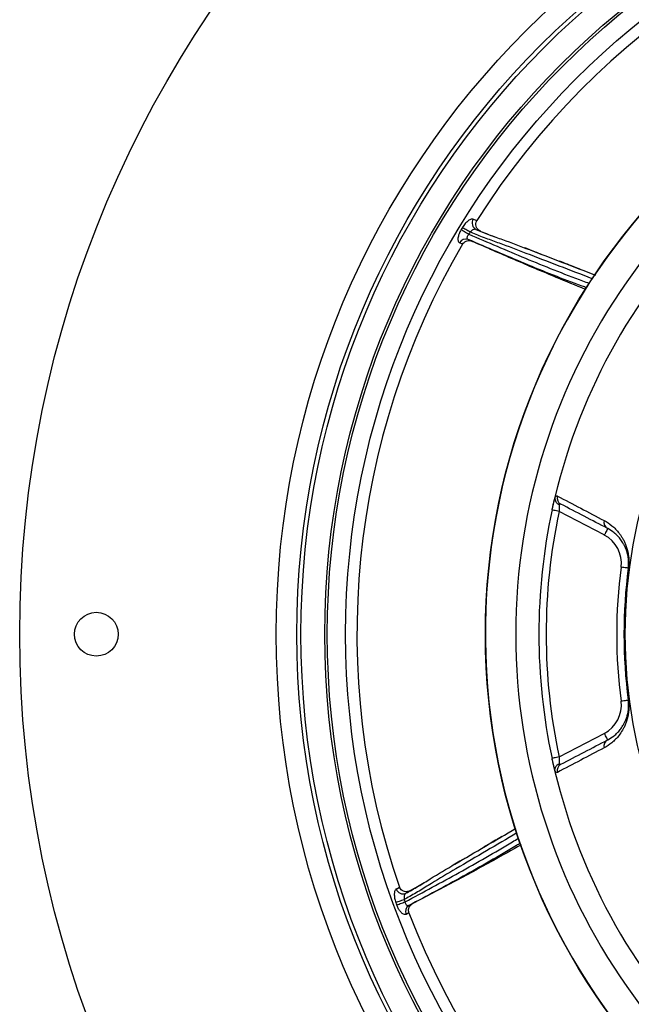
# Model space of a CAD drawing. Header units: millimetres. Extents: x 3838 to 8403, y 3932 to 8497.
# Tile 2 of 8: x 3838 to 5096, y 5454 to 7477. Entities that reach past the tile are written whole.
import ezdxf

# ---------------------------------------------------------------- set-up
doc = ezdxf.new("R2010")
doc.units = ezdxf.units.MM
doc.header["$LTSCALE"] = 5

msp = doc.modelspace()

# ---------------------------------------------------------------- linework, layer by layer
at = {"color": 7, "linetype": 'Continuous', "lineweight": 25}
for p, q in [((4786.6, 7042), (4776.6, 7045.9)), ((4760.6, 7025.3), (4769.2, 7021.4)), ((4748.9, 7015.8), (4743, 7018.3)), ((4933, 6469.5), (4939.1, 6496)), ((5040.5, 6418), (4947.7, 6466.3)), ((4947.7, 5962), (5040.5, 6010.3)), ((4938.7, 5933.8), (4933, 5958.8)), ((4612.6, 5690.5), (4619.3, 5694.4)), ((4641.7, 5687.1), (4632.5, 5681.7)), ((4638.6, 5656.3), (4647, 5660.7)), ((4638.8, 5641.3), (4633.1, 5638.2))]:
    msp.add_line(p, q, dxfattribs=at)
at = {"color": 7, "linetype": 'Continuous', "lineweight": 25, "flags": 128}
for points in [[(4746.2, 7045.6), (4747.3, 7044.9), (4748.9, 7044), (4750.7, 7042.9), (4752.7, 7041.6), (4755, 7040.3), (4757.3, 7038.9), (4759.6, 7037.5), (4761.9, 7036.1)], [(4749, 7050.3), (4750.2, 7049.5), (4751.7, 7048.6), (4753.5, 7047.5), (4755.6, 7046.3), (4757.8, 7044.9), (4760.1, 7043.5), (4762.4, 7042.1), (4764.7, 7040.7)], [(4947.7, 6466.3), (4944.9, 6466.9), (4942.1, 6467.5), (4939.6, 6468.1), (4937.3, 6468.5), (4935.5, 6468.9), (4934.2, 6469.2), (4933.3, 6469.4), (4933, 6469.5)], [(5047.4, 6431.3), (5047.3, 6431), (5046.9, 6430.3), (5046.3, 6429.1), (5045.4, 6427.4), (5044.4, 6425.4), (5043.2, 6423.1), (5041.9, 6420.6), (5040.5, 6418)], [(5089.8, 6349.9), (5089.5, 6349.9), (5088.7, 6350), (5087.3, 6350.2), (5085.5, 6350.5), (5083.2, 6350.8), (5080.6, 6351.1), (5077.8, 6351.5), (5074.9, 6351.9)], [(5090.2, 6349.8), (5090.1, 6349.9), (5090, 6349.9), (5090, 6349.9), (5089.9, 6349.9), (5089.9, 6349.9), (5089.8, 6349.9), (5089.8, 6349.9), (5089.8, 6349.9)], [(5089.8, 6078.4), (5089.5, 6078.4), (5088.7, 6078.2), (5087.3, 6078.1), (5085.5, 6077.8), (5083.2, 6077.5), (5080.6, 6077.2), (5077.8, 6076.8), (5074.9, 6076.4)], [(5090.2, 6078.4), (5090.1, 6078.4), (5090, 6078.4), (5090, 6078.4), (5089.9, 6078.4), (5089.9, 6078.4), (5089.8, 6078.4), (5089.8, 6078.4), (5089.8, 6078.4)], [(5047.4, 5997), (5047.3, 5997.3), (5046.9, 5998), (5046.3, 5999.2), (5045.4, 6000.9), (5044.4, 6002.9), (5043.2, 6005.2), (5041.9, 6007.7), (5040.5, 6010.3)], [(4947.7, 5962), (4944.9, 5961.4), (4942.1, 5960.8), (4939.6, 5960.2), (4937.3, 5959.8), (4935.5, 5959.4), (4934.2, 5959.1), (4933.3, 5958.9), (4933, 5958.8)], [(4611.8, 5662.8), (4613.1, 5663.3), (4614.8, 5663.9), (4616.8, 5664.7), (4619.1, 5665.5), (4621.5, 5666.4), (4624, 5667.3), (4626.6, 5668.2), (4629.1, 5669.1)], [(4613.7, 5657.7), (4615, 5658.2), (4616.7, 5658.8), (4618.7, 5659.5), (4620.9, 5660.4), (4623.4, 5661.3), (4625.9, 5662.2), (4628.5, 5663.2), (4630.9, 5664.1)]]:
    msp.add_lwpolyline(points, dxfattribs=at)
at = {"color": 7, "linetype": 'Continuous', "lineweight": 25}
for centre, radius in [((6120.9, 6214.1), 2282.5), ((6120.9, 6214.1), 1755), ((6120.9, 6214.1), 1712.5), ((6120.9, 6214.1), 1704.2), ((6120.9, 6214.1), 1655.1), ((6120.9, 6214.1), 1650), ((6120.9, 6214.1), 1612.3), ((6120.9, 6214.1), 1325), ((3995.9, 6214.1), 45)]:
    msp.add_circle(centre, radius, dxfattribs=at)
for centre, radius, start, end in [((6120.9, 6214.1), 1589, 98.2747, 147.6633), ((6120.9, 6214.1), 1325, 283.8021, 266.0622), ((6120.9, 6214.1), 1262.6, 110.0275, 249.9725), ((6120.9, 6214.1), 1038.2, 100.4364, 259.5636), ((6120.9, 6214.1), 1215, 134.4148, 166.5874), ((4783.4, 7058.9), 14.7, 146.8563, 242.5982), ((6120.9, 6214.1), 1606.6, 148.64, 148.8345), ((4755.6, 7012.1), 14.1, 69.2533, 153.8743), ((6120.9, 6214.1), 1588.3, 148.64, 148.8345), ((6120.9, 6214.1), 1589, 149.7032, 199.0919), ((4958.1, 6494.3), 14.7, 165.0916, 241.9419), ((6120.9, 6214.1), 1215, 167.8701, 192.1299), ((6120.9, 6214.1), 1200, 167.8701, 192.1299), ((5054.3, 6444.2), 14.7, 166.4001, 241.9578), ((5010.5, 6360.3), 65, 352.5, 62.5), ((6120.9, 6214.1), 1055, 172.5, 187.5), ((6120.9, 6214.1), 1040, 172.5, 187.5), ((6120.9, 6214.1), 1039.6, 172.5, 187.5), ((5010.5, 6068), 65, 297.5, 7.5), ((5054.3, 5984.1), 14.7, 118.0422, 193.5999), ((6120.9, 6214.1), 1215, 193.4126, 225.5852), ((4958.1, 5933.9), 14.7, 118.0581, 194.9084), ((4626.5, 5695.1), 14.7, 198.2853, 294.0267), ((6120.9, 6214.1), 1588.3, 200.0685, 200.2631), ((6120.9, 6214.1), 1606.6, 200.0685, 200.2631), ((4645.8, 5644.3), 14.1, 120.6817, 205.3032), ((6120.9, 6214.1), 1589, 201.1318, 250.5205)]:
    msp.add_arc(centre, radius, start, end, dxfattribs=at)
for points, knots in [([(4771.1, 7066.9), (4770.5, 7067.2), (4769.7, 7067.3), (4768.2, 7067.3), (4767.3, 7067.1), (4765.6, 7066.6), (4764.6, 7066.1), (4762.7, 7065.1), (4761.7, 7064.4), (4759.6, 7062.9), (4758.6, 7062), (4756.6, 7060.1), (4755.5, 7059), (4753.6, 7056.7), (4752.6, 7055.5), (4750.7, 7053), (4749.8, 7051.6), (4749, 7050.3)], [0, 0, 0, 0, 0.125, 0.125, 0.25, 0.25, 0.375, 0.375, 0.5, 0.5, 0.625, 0.625, 0.75, 0.75, 0.875, 0.875, 1, 1, 1, 1]), ([(4786.6, 7042), (4784.8, 7043), (4781.3, 7044.9), (4777.6, 7049.8), (4776, 7055.2), (4776.4, 7060.3), (4777.7, 7062.9), (4778.3, 7064.1)], [0, 0, 0, 0, 0.22567, 0.451801, 0.663836, 0.854184, 1, 1, 1, 1]), ([(4746.2, 7045.6), (4745.3, 7044.1), (4744.5, 7042.6), (4743, 7039.6), (4742.3, 7038.1), (4741.2, 7035.1), (4740.7, 7033.6), (4740, 7030.8), (4739.7, 7029.4), (4739.5, 7027.5), (4739.5, 7026.9), (4739.4, 7025.7), (4739.5, 7025.1), (4739.6, 7023.5), (4739.8, 7022.5), (4740.3, 7020.9), (4740.7, 7020.1), (4741.7, 7019), (4742.3, 7018.6), (4743, 7018.3)], [0, 0, 0, 0, 0.125, 0.125, 0.25, 0.25, 0.375, 0.375, 0.5, 0.5, 0.5625, 0.5625, 0.625, 0.625, 0.75, 0.75, 0.875, 0.875, 1, 1, 1, 1]), ([(4776.6, 7045.9), (4776.3, 7046), (4775.3, 7046.3), (4773.2, 7046.2), (4770.2, 7045.2), (4767.2, 7043.3), (4765.5, 7041.6), (4764.7, 7040.7)], [0, 0, 0, 0, 0.096679, 0.323166, 0.552057, 0.778059, 1, 1, 1, 1]), ([(4776.6, 7045.9), (4785.6, 7042.2), (4803.5, 7034.8), (4840.5, 7022), (4913.2, 6994.1), (4976.8, 6969.6), (5022.1, 6952.2)], [0, 0, 0, 0, 0.110762, 0.221576, 0.446418, 1, 1, 1, 1]), ([(4786.6, 7042), (4791.8, 7039.9), (4802, 7035.9), (4812.2, 7032.1), (4817.1, 7030.2)], [0, 0, 0, 0, 0.5195237, 1, 1, 1, 1]), ([(4748.9, 7015.8), (4749.9, 7017.1), (4751.8, 7019.6), (4756.1, 7022.1), (4761.1, 7023.2), (4765.6, 7022.8), (4768.3, 7021.8), (4769.2, 7021.4)], [0, 0, 0, 0, 0.2072598, 0.4141437, 0.6307667, 0.867078, 1, 1, 1, 1]), ([(4760.6, 7025.3), (4760, 7025.6), (4759, 7026.3), (4758.3, 7028.4), (4758.7, 7030.9), (4759.9, 7033.7), (4761.3, 7035.3), (4761.9, 7036.1)], [0, 0, 0, 0, 0.20869, 0.413622, 0.615446, 0.818251, 1, 1, 1, 1]), ([(5004.1, 6926), (5001.1, 6927.1), (4958.3, 6942.6), (4877, 6975.3), (4799.4, 7008.6), (4760.6, 7025.3)], [0, 0, 0, 0, 0.0362406, 0.5179257, 1, 1, 1, 1]), ([(5002, 6922.7), (4981.9, 6930.9), (4932.8, 6950.9), (4855.1, 6983.7), (4797.8, 7008.8), (4769.2, 7021.4)], [0, 0, 0, 0, 0.258134, 0.629053, 1, 1, 1, 1]), ([(4910.8, 6994.8), (4909.9, 6995.2), (4907.9, 6995.9), (4903.2, 6997.7), (4894.8, 7001.1), (4885.4, 7004.8), (4878.2, 7007.5), (4876.1, 7008.3)], [0, 0, 0, 0, 0.120705, 0.26998, 0.434732, 0.834446, 1, 1, 1, 1]), ([(4990.5, 6964.3), (4989.2, 6964.8), (4984.3, 6966.6), (4972.3, 6971.3), (4959.4, 6976.5), (4951.2, 6979.6), (4949, 6980.5)], [0, 0, 0, 0, 0.121701, 0.45028, 0.851453, 1, 1, 1, 1]), ([(4933, 6469.5), (4933.6, 6472.1), (4934.2, 6474.7), (4935, 6478.6), (4935.3, 6479.9), (4935.9, 6482.3), (4936.2, 6483.5), (4936.7, 6485.8), (4936.9, 6486.9), (4937.4, 6489.1), (4937.7, 6490.1), (4938.3, 6493), (4938.7, 6494.6), (4939.1, 6496)], [0, 0, 0, 0, 0.25, 0.25, 0.375, 0.375, 0.5, 0.5, 0.625, 0.625, 0.75, 0.75, 1, 1, 1, 1]), ([(4938.7, 6494.1), (4939.2, 6494.9), (4939.7, 6495.7), (4940.7, 6496.8), (4941.2, 6497.3), (4942, 6498), (4942.5, 6498.2), (4943.2, 6498.3), (4943.6, 6498.3), (4943.9, 6498.1)], [0, 0, 0, 0, 0.25, 0.25, 0.5, 0.5, 0.75, 0.75, 1, 1, 1, 1]), ([(4938.7, 6494.1), (4938.6, 6492.8), (4938.8, 6491.5), (4939.5, 6488.8), (4940.1, 6487.5), (4941.2, 6485.7), (4941.7, 6485.1), (4942.7, 6484), (4943.2, 6483.4), (4944.4, 6482.4), (4945, 6482), (4946.3, 6481.1), (4947, 6480.7), (4947.6, 6480.4)], [0, 0, 0, 0, 0.25, 0.25, 0.5, 0.5, 0.625, 0.625, 0.75, 0.75, 0.875, 0.875, 1, 1, 1, 1]), ([(4951.2, 6481.4), (4950.6, 6481.7), (4950, 6481.8), (4949.1, 6481.6), (4948.8, 6481.4), (4948.2, 6481), (4947.9, 6480.7), (4947.6, 6480.4)], [0, 0, 0, 0, 0.5, 0.5, 0.75, 0.75, 1, 1, 1, 1]), ([(4947.6, 6480.4), (4947.6, 6479.6), (4947.6, 6478.6), (4947.6, 6476.5), (4947.6, 6475.3), (4947.6, 6472.9), (4947.6, 6471.6), (4947.7, 6469), (4947.7, 6467.7), (4947.7, 6466.3)], [0, 0, 0, 0, 0.25, 0.25, 0.5, 0.5, 0.75, 0.75, 1, 1, 1, 1]), ([(5040.1, 6447.7), (5045.6, 6444.8), (5050.9, 6441.3), (5058.6, 6435), (5061.2, 6432.7), (5066.1, 6427.6), (5068.6, 6424.8), (5072.1, 6420.2), (5073.3, 6418.6), (5075.6, 6415.2), (5076.7, 6413.4), (5079, 6409.6), (5080.1, 6407.6), (5082.2, 6403.3), (5083.2, 6401), (5085.2, 6396), (5086.1, 6393.4), (5087.9, 6387.5), (5088.7, 6384.3), (5089.7, 6378.8), (5090, 6376.8), (5090.6, 6372.5), (5090.8, 6370.3), (5091, 6365.2), (5091.1, 6362.5), (5090.9, 6358), (5090.9, 6356.4), (5090.6, 6353.2), (5090.4, 6351.5), (5090.2, 6349.8)], [0, 0, 0, 0, 0.25, 0.25, 0.375, 0.375, 0.5, 0.5, 0.5625, 0.5625, 0.625, 0.625, 0.6875, 0.6875, 0.75, 0.75, 0.8125, 0.8125, 0.875, 0.875, 0.90625, 0.90625, 0.9375, 0.9375, 0.96875, 0.96875, 0.984375, 0.984375, 1, 1, 1, 1]), ([(5089.8, 6349.9), (5090, 6351.5), (5090.2, 6353.1), (5090.4, 6355.4), (5090.4, 6356.2), (5090.5, 6357.7), (5090.5, 6358.4), (5090.5, 6360.4), (5090.5, 6361.6), (5090.4, 6364), (5090.4, 6365.2), (5090.1, 6368.4), (5089.9, 6370.3), (5089.4, 6373.8), (5089.1, 6375.4), (5088.1, 6379.8), (5087.4, 6382.4), (5085.9, 6387.2), (5085.1, 6389.4), (5083.4, 6393.4), (5082.5, 6395.2), (5080.7, 6398.7), (5079.8, 6400.3), (5077, 6405), (5075.1, 6407.7), (5071.1, 6412.7), (5069.1, 6414.9), (5064.9, 6419.1), (5062.8, 6420.9), (5056.4, 6426.1), (5052, 6428.9), (5047.4, 6431.3)], [0, 0, 0, 0, 0.015625, 0.015625, 0.023437, 0.023437, 0.03125, 0.03125, 0.046875, 0.046875, 0.0625, 0.0625, 0.09375, 0.09375, 0.125, 0.125, 0.1875, 0.1875, 0.25, 0.25, 0.3125, 0.3125, 0.375, 0.375, 0.5, 0.5, 0.625, 0.625, 0.75, 0.75, 1, 1, 1, 1]), ([(5090.2, 6078.4), (5090.4, 6076.8), (5090.6, 6075.1), (5090.9, 6071.8), (5090.9, 6070.2), (5091, 6067.2), (5091, 6065.7), (5091, 6062.9), (5091, 6061.6), (5090.8, 6057.8), (5090.5, 6055.5), (5090.1, 6052.3), (5090, 6051.3), (5089.7, 6049.3), (5089.5, 6048.4), (5088.6, 6043.8), (5087.8, 6040.6), (5086, 6034.7), (5085.1, 6032.1), (5083.1, 6027.1), (5082.1, 6024.8), (5080, 6020.5), (5078.9, 6018.5), (5075.5, 6012.8), (5073.2, 6009.5), (5068.5, 6003.4), (5066.1, 6000.6), (5061.1, 5995.6), (5058.6, 5993.3), (5050.9, 5986.9), (5045.6, 5983.5), (5040.1, 5980.6)], [0, 0, 0, 0, 0.015625, 0.015625, 0.03125, 0.03125, 0.046875, 0.046875, 0.0625, 0.0625, 0.09375, 0.09375, 0.109375, 0.109375, 0.125, 0.125, 0.1875, 0.1875, 0.25, 0.25, 0.3125, 0.3125, 0.375, 0.375, 0.5, 0.5, 0.625, 0.625, 0.75, 0.75, 1, 1, 1, 1]), ([(5047.4, 5997), (5052, 5999.3), (5056.4, 6002.2), (5062.8, 6007.3), (5064.9, 6009.2), (5069, 6013.3), (5071.1, 6015.6), (5075, 6020.5), (5076.9, 6023.3), (5079.7, 6027.9), (5080.7, 6029.5), (5082.5, 6032.9), (5083.3, 6034.8), (5085, 6038.8), (5085.9, 6041), (5087.4, 6045.7), (5088.1, 6048.3), (5089.1, 6052.8), (5089.4, 6054.4), (5089.9, 6057.9), (5090.1, 6059.8), (5090.4, 6063), (5090.4, 6064.1), (5090.5, 6066.5), (5090.5, 6067.8), (5090.5, 6069.9), (5090.5, 6070.6), (5090.4, 6072), (5090.4, 6072.8), (5090.3, 6074.4), (5090.2, 6075.1), (5090, 6076.7), (5089.9, 6077.6), (5089.8, 6078.4)], [0, 0, 0, 0, 0.25, 0.25, 0.375, 0.375, 0.5, 0.5, 0.625, 0.625, 0.6875, 0.6875, 0.75, 0.75, 0.8125, 0.8125, 0.875, 0.875, 0.90625, 0.90625, 0.9375, 0.9375, 0.953125, 0.953125, 0.96875, 0.96875, 0.976563, 0.976563, 0.984375, 0.984375, 0.992188, 0.992188, 1, 1, 1, 1]), ([(4939.1, 5932.3), (4938.9, 5933), (4938.7, 5933.8), (4938.3, 5935.4), (4938.1, 5936.3), (4937.7, 5938.2), (4937.4, 5939.2), (4936.9, 5941.4), (4936.7, 5942.5), (4935.9, 5946), (4935.3, 5948.4), (4934.5, 5952.2), (4934.2, 5953.6), (4933.6, 5956.2), (4933.3, 5957.5), (4933, 5958.8)], [0, 0, 0, 0, 0.125, 0.125, 0.25, 0.25, 0.375, 0.375, 0.5, 0.5, 0.75, 0.75, 0.875, 0.875, 1, 1, 1, 1]), ([(4947.7, 5962), (4947.7, 5960.6), (4947.7, 5959.3), (4947.6, 5956.7), (4947.6, 5955.4), (4947.6, 5952.9), (4947.6, 5951.8), (4947.6, 5949.7), (4947.6, 5948.7), (4947.6, 5947.9)], [0, 0, 0, 0, 0.25, 0.25, 0.5, 0.5, 0.75, 0.75, 1, 1, 1, 1]), ([(4938.7, 5934.2), (4938.6, 5935.5), (4938.8, 5936.8), (4939.5, 5939.5), (4940.1, 5940.8), (4941.2, 5942.6), (4941.7, 5943.2), (4942.7, 5944.3), (4943.2, 5944.9), (4944.4, 5945.9), (4945, 5946.3), (4946.3, 5947.2), (4947, 5947.6), (4947.6, 5947.9)], [0, 0, 0, 0, 0.25, 0.25, 0.5, 0.5, 0.625, 0.625, 0.75, 0.75, 0.875, 0.875, 1, 1, 1, 1]), ([(4943.9, 5930.2), (4943.3, 5929.8), (4942.5, 5930), (4940.7, 5931.3), (4939.8, 5932.5), (4938.7, 5934.2)], [0, 0, 0, 0, 0.5, 0.5, 1, 1, 1, 1]), ([(4947.6, 5947.9), (4947.9, 5947.6), (4948.2, 5947.3), (4948.8, 5946.9), (4949.1, 5946.7), (4950, 5946.5), (4950.6, 5946.6), (4951.2, 5946.9)], [0, 0, 0, 0, 0.25, 0.25, 0.5, 0.5, 1, 1, 1, 1]), ([(4632.5, 5681.7), (4641, 5686.4), (4657.9, 5695.8), (4690.9, 5716.8), (4758.1, 5756.2), (4816.9, 5790.7), (4858.8, 5815.2)], [0, 0, 0, 0, 0.110762, 0.221576, 0.446417, 1, 1, 1, 1]), ([(4829.6, 5798.1), (4828.4, 5797.3), (4823.9, 5794.7), (4812.8, 5788.2), (4800.7, 5781.4), (4793.1, 5776.9), (4791.1, 5775.7)], [0, 0, 0, 0, 0.1217, 0.450279, 0.851452, 1, 1, 1, 1]), ([(4867.8, 5784.7), (4865.1, 5783.1), (4826.5, 5759.4), (4750.2, 5716.1), (4675.8, 5676.3), (4638.6, 5656.3)], [0, 0, 0, 0, 0.035402, 0.517506, 1, 1, 1, 1]), ([(4869.2, 5781), (4850.3, 5770.4), (4804.1, 5744.5), (4730.1, 5704.3), (4674.7, 5675.2), (4647, 5660.7)], [0, 0, 0, 0, 0.2573563, 0.6286644, 1, 1, 1, 1]), ([(4756, 5754.8), (4755.2, 5754.3), (4753.4, 5753.2), (4749.1, 5750.7), (4741.2, 5746.2), (4732.4, 5741.2), (4725.8, 5737.2), (4723.9, 5736.1)], [0, 0, 0, 0, 0.120705, 0.269979, 0.43473, 0.834443, 1, 1, 1, 1]), ([(4612.6, 5690.5), (4612, 5690.2), (4611.4, 5689.7), (4610.5, 5688.4), (4610.1, 5687.7), (4609.4, 5685.9), (4609.1, 5684.9), (4608.8, 5682.8), (4608.7, 5681.6), (4608.6, 5679), (4608.6, 5677.7), (4608.9, 5674.9), (4609.1, 5673.4), (4609.6, 5670.4), (4610, 5668.9), (4610.8, 5665.9), (4611.3, 5664.4), (4611.8, 5662.8)], [0, 0, 0, 0, 0.125, 0.125, 0.25, 0.25, 0.375, 0.375, 0.5, 0.5, 0.625, 0.625, 0.75, 0.75, 0.875, 0.875, 1, 1, 1, 1]), ([(4641.7, 5687.1), (4639.9, 5686.3), (4636.1, 5684.7), (4630, 5684.9), (4624.8, 5687), (4621.1, 5690.5), (4619.9, 5693.2), (4619.3, 5694.4)], [0, 0, 0, 0, 0.225671, 0.451803, 0.663837, 0.854183, 1, 1, 1, 1]), ([(4641.7, 5687.1), (4646.6, 5689.9), (4656.1, 5695.3), (4665.5, 5700.9), (4670, 5703.6)], [0, 0, 0, 0, 0.519522, 1, 1, 1, 1]), ([(4632.5, 5681.7), (4632.2, 5681.6), (4631.3, 5681), (4630.1, 5679.2), (4629.1, 5676.3), (4628.6, 5672.8), (4628.9, 5670.3), (4629.1, 5669.1)], [0, 0, 0, 0, 0.096684, 0.323165, 0.55206, 0.778063, 1, 1, 1, 1]), ([(4633.1, 5638.2), (4631.9, 5637.9), (4629.6, 5637.2), (4625.2, 5639.6), (4620.7, 5644.3), (4616.6, 5650.6), (4614.7, 5655.5), (4613.7, 5657.7)], [0, 0, 0, 0, 0.205573, 0.411522, 0.616316, 0.82057, 1, 1, 1, 1]), ([(4638.6, 5656.3), (4638, 5656.1), (4636.8, 5655.7), (4634.8, 5656.5), (4633, 5658.4), (4631.6, 5661), (4631.2, 5663.1), (4630.9, 5664.1)], [0, 0, 0, 0, 0.208688, 0.413621, 0.615444, 0.81825, 1, 1, 1, 1]), ([(4638.8, 5641.3), (4638.4, 5642.8), (4637.5, 5645.9), (4638.3, 5650.8), (4640.5, 5655.4), (4643.7, 5658.7), (4646.1, 5660.1), (4647, 5660.7)], [0, 0, 0, 0, 0.207255, 0.414139, 0.63076, 0.867074, 1, 1, 1, 1])]:
    msp.add_open_spline(points, degree=3, knots=knots, dxfattribs=at)
for points in [[(4771.1, 7066.9), (4773.5, 7066), (4775.9, 7065), (4778.3, 7064.1)], [(4939.1, 6496), (4938.9, 6495.3), (4938.8, 6494.7), (4938.7, 6494.1)], [(4943.9, 6498.1), (4975.9, 6481.4), (5007.9, 6464.6), (5040.1, 6447.7)], [(5047.4, 6431.3), (5015.3, 6448), (4983.2, 6464.7), (4951.2, 6481.4)], [(4951.2, 5946.9), (4983.2, 5963.6), (5015.3, 5980.2), (5047.4, 5997)], [(5040.1, 5980.6), (5007.9, 5963.7), (4975.9, 5946.9), (4943.9, 5930.2)], [(4938.7, 5934.2), (4938.8, 5933.6), (4938.9, 5933), (4939.1, 5932.3)]]:
    msp.add_open_spline(points, degree=3, dxfattribs=at)
at = {"color": 8, "linetype": 'Continuous', "lineweight": 25}
for points, knots in [([(4761.9, 7036.1), (4800.6, 7019.5), (4878, 6986.2), (4960.8, 6953.1), (5005.1, 6937), (5009.7, 6935.4)], [0, 0, 0, 0, 0.472477, 0.945145, 1, 1, 1, 1]), ([(5015.7, 6944.7), (4970.4, 6962.1), (4906.9, 6986.5), (4834.2, 7014.3), (4797.2, 7027.3), (4777.1, 7035.2), (4766.4, 7039.9), (4764.7, 7040.7)], [0, 0, 0, 0, 0.540733, 0.759508, 0.869046, 0.978533, 1, 1, 1, 1]), ([(4860.9, 5805.7), (4819, 5781.1), (4760.2, 5746.6), (4693.1, 5707.1), (4659.9, 5686.2), (4641.2, 5675.5), (4630.8, 5670), (4629.1, 5669.1)], [0, 0, 0, 0, 0.541206, 0.759755, 0.869181, 0.978555, 1, 1, 1, 1]), ([(4630.9, 5664.1), (4668.1, 5684), (4742.3, 5723.8), (4819.8, 5767.8), (4859.9, 5792.4), (4864, 5794.9)], [0, 0, 0, 0, 0.472888, 0.945967, 1, 1, 1, 1])]:
    msp.add_open_spline(points, degree=3, knots=knots, dxfattribs=at)

doc.saveas('drawing.dxf')
